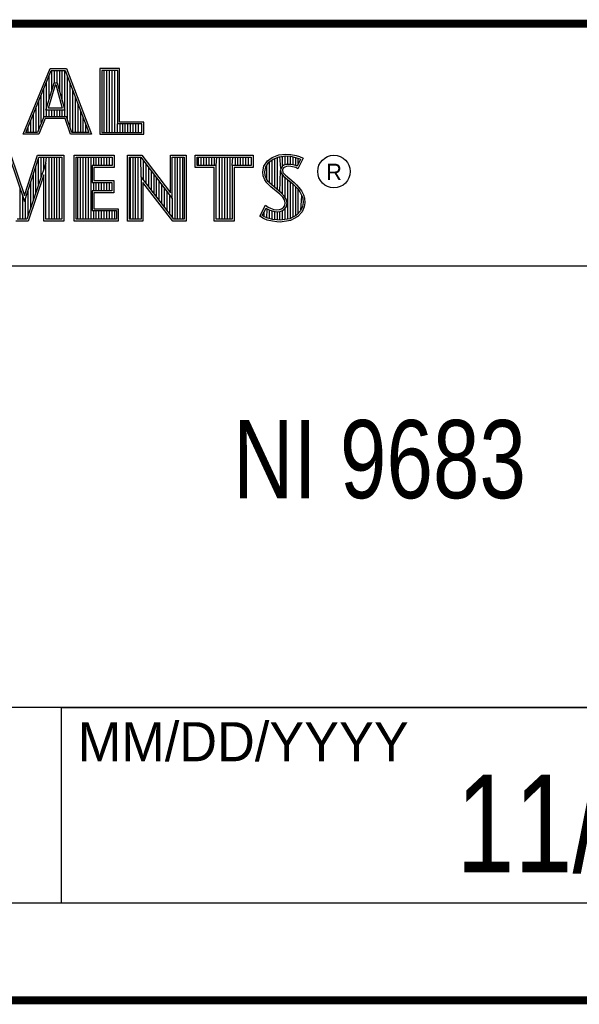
# Model space of a CAD drawing. Header units: inches. Extents: x 0 to 34, y 0 to 22.
# Tile 19 of 28: x 30 to 31.5, y 0.5 to 3. Entities that reach past the tile are written whole.
import ezdxf

# ---------------------------------------------------------------- set-up
doc = ezdxf.new("R2010")
doc.units = ezdxf.units.IN
doc.header["$LTSCALE"] = 1.87
doc.header["$MEASUREMENT"] = 0
doc.layers.get('0').update_dxf_attribs({"linetype": 'CONTINUOUS'})
doc.layers.add('NOTE', color=7, linetype='CONTINUOUS')
doc.styles.get("Standard").update_dxf_attribs({"font": 'txt', "width": 0.8})
doc.styles.add('TEXTSTYLE_2', font='txt')

msp = doc.modelspace()

# ---------------------------------------------------------------- linework, layer by layer
at = {"color": 2, "linetype": 'Continuous'}
for p, q in [((28.3793, 3.0003), (33.5093, 3.0003)), ((30.0324, 2.7167), (30.1013, 2.8851)), ((30.0397, 2.7216), (30.1045, 2.8802)), ((30.1013, 2.8851), (30.1438, 2.8851)), ((30.1045, 2.8802), (30.1404, 2.8802)), ((30.106, 2.8287), (30.106, 2.8802)), ((30.1127, 2.8486), (30.1127, 2.8802)), ((30.1194, 2.8486), (30.1194, 2.8802)), ((30.1261, 2.8259), (30.1261, 2.8802)), ((30.1328, 2.8012), (30.1328, 2.8802)), ((30.1395, 2.7618), (30.1395, 2.8802)), ((30.1404, 2.8802), (30.2006, 2.7216)), ((30.1438, 2.8851), (30.2077, 2.7167)), ((30.2795, 2.8851), (30.2287, 2.8851)), ((30.2287, 2.8851), (30.2287, 2.7167)), ((30.2747, 2.8802), (30.2336, 2.8802)), ((30.2336, 2.8802), (30.2336, 2.7216)), ((30.2402, 2.7216), (30.2402, 2.8802)), ((30.2469, 2.7216), (30.2469, 2.8802)), ((30.2536, 2.7216), (30.2536, 2.8802)), ((30.2603, 2.7216), (30.2603, 2.8802)), ((30.267, 2.7216), (30.267, 2.8802)), ((30.2747, 2.7432), (30.2747, 2.8802)), ((30.2795, 2.7481), (30.2795, 2.8851)), ((30.0905, 2.7787), (30.1121, 2.8486)), ((30.0925, 2.7618), (30.0925, 2.8509)), ((30.0992, 2.807), (30.0992, 2.8673)), ((30.1121, 2.8486), (30.1199, 2.8486)), ((30.1199, 2.8486), (30.1389, 2.7787)), ((30.1462, 2.7548), (30.1462, 2.8649)), ((30.0858, 2.7618), (30.0858, 2.8345)), ((30.0971, 2.7836), (30.1157, 2.8438)), ((30.1157, 2.8438), (30.1162, 2.8438)), ((30.1162, 2.8438), (30.1325, 2.7836)), ((30.1529, 2.7349), (30.1529, 2.8472)), ((30.1597, 2.7216), (30.1597, 2.8295)), ((30.0724, 2.73), (30.0724, 2.8016)), ((30.0791, 2.7467), (30.0791, 2.818)), ((30.1664, 2.7216), (30.1664, 2.8118)), ((30.0657, 2.7216), (30.0657, 2.7852)), ((30.1389, 2.7787), (30.0905, 2.7787)), ((30.1325, 2.7836), (30.0971, 2.7836)), ((30.0992, 2.7618), (30.0992, 2.7787)), ((30.106, 2.7618), (30.106, 2.7787)), ((30.1127, 2.7618), (30.1127, 2.7787)), ((30.1194, 2.7618), (30.1194, 2.7787)), ((30.1261, 2.7618), (30.1261, 2.7787)), ((30.1328, 2.7618), (30.1328, 2.7787)), ((30.1731, 2.7216), (30.1731, 2.7942)), ((30.1798, 2.7216), (30.1798, 2.7765)), ((30.0523, 2.7216), (30.0523, 2.7524)), ((30.059, 2.7216), (30.059, 2.7688)), ((30.0852, 2.7618), (30.069, 2.7216)), ((30.0885, 2.7569), (30.0723, 2.7167)), ((30.1439, 2.7618), (30.0852, 2.7618)), ((30.1404, 2.7569), (30.0885, 2.7569)), ((30.1539, 2.7167), (30.1404, 2.7569)), ((30.1574, 2.7216), (30.1439, 2.7618)), ((30.1865, 2.7216), (30.1865, 2.7588)), ((30.3412, 2.7481), (30.2795, 2.7481)), ((30.3412, 2.7167), (30.3412, 2.7481)), ((30.0456, 2.7216), (30.0456, 2.7359)), ((30.1932, 2.7216), (30.1932, 2.7411)), ((30.2737, 2.7216), (30.2737, 2.7432)), ((30.3363, 2.7432), (30.2747, 2.7432)), ((30.2805, 2.7216), (30.2805, 2.7432)), ((30.2872, 2.7216), (30.2872, 2.7432)), ((30.2939, 2.7216), (30.2939, 2.7432)), ((30.3006, 2.7216), (30.3006, 2.7432)), ((30.3073, 2.7216), (30.3073, 2.7432)), ((30.314, 2.7216), (30.314, 2.7432)), ((30.3207, 2.7216), (30.3207, 2.7432)), ((30.3274, 2.7216), (30.3274, 2.7432)), ((30.3363, 2.7216), (30.3363, 2.7432)), ((30.0723, 2.7167), (30.0324, 2.7167)), ((30.069, 2.7216), (30.0397, 2.7216)), ((30.2077, 2.7167), (30.1539, 2.7167)), ((30.2006, 2.7216), (30.1574, 2.7216)), ((30.2287, 2.7167), (30.3412, 2.7167)), ((30.2336, 2.7216), (30.3363, 2.7216)), ((29.9975, 2.6584), (30.0362, 2.5443)), ((30.001, 2.6632), (30.0361, 2.5598)), ((30.0361, 2.5598), (30.0693, 2.6632)), ((30.0362, 2.5443), (30.0729, 2.6584)), ((30.0693, 2.6632), (30.1367, 2.6632)), ((30.0721, 2.5879), (30.0721, 2.656)), ((30.0729, 2.6584), (30.1319, 2.6584)), ((30.0788, 2.6077), (30.0788, 2.6584)), ((30.0855, 2.6275), (30.0855, 2.6584)), ((30.0906, 2.6424), (30.0923, 2.6584)), ((30.099, 2.4996), (30.099, 2.6584)), ((30.1057, 2.4996), (30.1057, 2.6584)), ((30.1124, 2.4996), (30.1124, 2.6584)), ((30.1191, 2.4996), (30.1191, 2.6584)), ((30.1258, 2.4996), (30.1258, 2.6584)), ((30.1319, 2.6584), (30.1319, 2.4996)), ((30.1367, 2.6632), (30.1367, 2.4947)), ((30.1633, 2.6632), (30.2653, 2.6632)), ((30.1633, 2.4947), (30.1633, 2.6632)), ((30.1682, 2.6584), (30.2604, 2.6584)), ((30.1682, 2.4996), (30.1682, 2.6584)), ((30.1728, 2.4996), (30.1728, 2.6584)), ((30.1795, 2.4996), (30.1795, 2.6584)), ((30.1862, 2.4996), (30.1862, 2.6584)), ((30.1929, 2.4996), (30.1929, 2.6584)), ((30.1996, 2.4996), (30.1996, 2.6584)), ((30.2064, 2.4996), (30.2064, 2.6584)), ((30.2131, 2.6366), (30.2131, 2.6584)), ((30.2198, 2.6366), (30.2198, 2.6584)), ((30.2265, 2.6366), (30.2265, 2.6584)), ((30.2332, 2.6366), (30.2332, 2.6584)), ((30.2399, 2.6366), (30.2399, 2.6584)), ((30.2466, 2.6366), (30.2466, 2.6584)), ((30.2533, 2.6366), (30.2533, 2.6584)), ((30.2604, 2.6584), (30.2604, 2.6366)), ((30.2653, 2.6632), (30.2653, 2.6318)), ((30.2995, 2.6633), (30.3363, 2.6633)), ((30.2995, 2.4947), (30.2995, 2.6633)), ((30.3044, 2.6584), (30.3339, 2.6584)), ((30.3044, 2.4996), (30.3044, 2.6584)), ((30.307, 2.4996), (30.307, 2.6584)), ((30.3137, 2.4996), (30.3137, 2.6584)), ((30.3204, 2.4996), (30.3204, 2.6584)), ((30.3272, 2.4996), (30.3272, 2.6584)), ((30.3339, 2.6584), (30.4141, 2.5527)), ((30.3343, 2.608), (30.3339, 2.6584)), ((30.3363, 2.6633), (30.4092, 2.5672)), ((30.3406, 2.5998), (30.3406, 2.6496)), ((30.4092, 2.6633), (30.4493, 2.6633)), ((30.4092, 2.5672), (30.4092, 2.6633)), ((30.4141, 2.6584), (30.4444, 2.6584)), ((30.4141, 2.5527), (30.4141, 2.6584)), ((30.4211, 2.4996), (30.4211, 2.6584)), ((30.4278, 2.4996), (30.4278, 2.6584)), ((30.4345, 2.4996), (30.4345, 2.6584)), ((30.4413, 2.4996), (30.4413, 2.6584)), ((30.4444, 2.6584), (30.4444, 2.4996)), ((30.4493, 2.6633), (30.4493, 2.4947)), ((30.4728, 2.6631), (30.6211, 2.6631)), ((30.4728, 2.6317), (30.4728, 2.6631)), ((30.4776, 2.6583), (30.6162, 2.6583)), ((30.4776, 2.6366), (30.4776, 2.6583)), ((30.4815, 2.6366), (30.4815, 2.6583)), ((30.4882, 2.6366), (30.4882, 2.6583)), ((30.495, 2.6366), (30.495, 2.6583)), ((30.5017, 2.6366), (30.5017, 2.6583)), ((30.5084, 2.6366), (30.5084, 2.6583)), ((30.5151, 2.6366), (30.5151, 2.6583)), ((30.5218, 2.6366), (30.5218, 2.6583)), ((30.5263, 2.6366), (30.5285, 2.6583)), ((30.5352, 2.4996), (30.5352, 2.6583)), ((30.5419, 2.4996), (30.5419, 2.6583)), ((30.5486, 2.4996), (30.5486, 2.6583)), ((30.5554, 2.4996), (30.5554, 2.6583)), ((30.5621, 2.4996), (30.5621, 2.6583)), ((30.5676, 2.6366), (30.5688, 2.6583)), ((30.5755, 2.6366), (30.5755, 2.6583)), ((30.5822, 2.6366), (30.5822, 2.6583)), ((30.5889, 2.6366), (30.5889, 2.6583)), ((30.5956, 2.6366), (30.5956, 2.6583)), ((30.6023, 2.6366), (30.6023, 2.6583)), ((30.609, 2.6366), (30.609, 2.6583)), ((30.6162, 2.6583), (30.6162, 2.6366)), ((30.6211, 2.6631), (30.6211, 2.6317)), ((30.6487, 2.6355), (30.6577, 2.6488)), ((30.6577, 2.6488), (30.6695, 2.6575)), ((30.6612, 2.6454), (30.6719, 2.6532)), ((30.6627, 2.5927), (30.6627, 2.6465)), ((30.6695, 2.6575), (30.6863, 2.6642)), ((30.6695, 2.586), (30.6695, 2.6514)), ((30.6719, 2.6532), (30.6875, 2.6594)), ((30.6762, 2.5804), (30.6762, 2.6549)), ((30.6829, 2.5748), (30.6829, 2.6576)), ((30.6863, 2.6642), (30.7049, 2.6662)), ((30.6875, 2.6594), (30.705, 2.6613)), ((30.6917, 2.629), (30.6896, 2.6596)), ((30.6963, 2.635), (30.6963, 2.6604)), ((30.703, 2.6384), (30.703, 2.6611)), ((30.7049, 2.6662), (30.7173, 2.6653)), ((30.705, 2.6613), (30.7166, 2.6605)), ((30.7097, 2.6396), (30.7097, 2.661)), ((30.7164, 2.6396), (30.7164, 2.6605)), ((30.7166, 2.6605), (30.7296, 2.6577)), ((30.7173, 2.6653), (30.7309, 2.6624)), ((30.7231, 2.6385), (30.7231, 2.6591)), ((30.7296, 2.6577), (30.7375, 2.655)), ((30.7299, 2.6368), (30.7299, 2.6576)), ((30.7309, 2.6624), (30.7393, 2.6595)), ((30.742, 2.6529), (30.7333, 2.6355)), ((30.7486, 2.6552), (30.7353, 2.6286)), ((30.7366, 2.642), (30.7366, 2.6553)), ((30.7375, 2.655), (30.742, 2.6529)), ((30.7393, 2.6595), (30.7486, 2.6552)), ((30.0906, 2.6424), (30.0422, 2.4996)), ((30.0654, 2.568), (30.0654, 2.6351)), ((30.0906, 2.4996), (30.0906, 2.6424)), ((30.2604, 2.6366), (30.209, 2.6366)), ((30.209, 2.6366), (30.209, 2.5936)), ((30.2653, 2.6318), (30.2138, 2.6318)), ((30.2138, 2.6318), (30.2138, 2.5985)), ((30.3473, 2.5911), (30.3473, 2.6408)), ((30.354, 2.5824), (30.354, 2.6319)), ((30.3607, 2.5737), (30.3607, 2.6231)), ((30.5214, 2.6317), (30.4728, 2.6317)), ((30.5263, 2.6366), (30.4776, 2.6366)), ((30.5214, 2.4947), (30.5214, 2.6317)), ((30.5263, 2.4996), (30.5263, 2.6366)), ((30.6162, 2.6366), (30.5676, 2.6366)), ((30.5676, 2.6366), (30.5676, 2.4996)), ((30.6211, 2.6317), (30.5724, 2.6317)), ((30.5724, 2.6317), (30.5724, 2.4947)), ((30.6458, 2.621), (30.6487, 2.6355)), ((30.6469, 2.61), (30.6458, 2.621)), ((30.6507, 2.6208), (30.6533, 2.6336)), ((30.6517, 2.6112), (30.6507, 2.6208)), ((30.6533, 2.6336), (30.6612, 2.6454)), ((30.656, 2.5999), (30.656, 2.6377)), ((30.6896, 2.5692), (30.6912, 2.6242)), ((30.6917, 2.629), (30.6912, 2.6242)), ((30.6912, 2.6242), (30.6928, 2.6171)), ((30.6949, 2.634), (30.6917, 2.629)), ((30.6995, 2.6373), (30.6949, 2.634)), ((30.6965, 2.6274), (30.6962, 2.6245)), ((30.6962, 2.6245), (30.6973, 2.6193)), ((30.6985, 2.6306), (30.6965, 2.6274)), ((30.7017, 2.6329), (30.6985, 2.6306)), ((30.7056, 2.6392), (30.6995, 2.6373)), ((30.7066, 2.6344), (30.7017, 2.6329)), ((30.7117, 2.6398), (30.7056, 2.6392)), ((30.7118, 2.6349), (30.7066, 2.6344)), ((30.7179, 2.6395), (30.7117, 2.6398)), ((30.7173, 2.6346), (30.7118, 2.6349)), ((30.726, 2.6329), (30.7173, 2.6346)), ((30.7272, 2.6376), (30.7179, 2.6395)), ((30.7306, 2.6315), (30.726, 2.6329)), ((30.7327, 2.6359), (30.7272, 2.6376)), ((30.7353, 2.6286), (30.7306, 2.6315)), ((30.7333, 2.6355), (30.7327, 2.6359)), ((30.0857, 2.6128), (30.0457, 2.4947)), ((30.0587, 2.5482), (30.0587, 2.6142)), ((30.0857, 2.4947), (30.0857, 2.6128)), ((30.2138, 2.5985), (30.2644, 2.5985)), ((30.2644, 2.5985), (30.2644, 2.5669)), ((30.4177, 2.4996), (30.3343, 2.608)), ((30.3343, 2.608), (30.3343, 2.4996)), ((30.3674, 2.5649), (30.3674, 2.6142)), ((30.3741, 2.5562), (30.3741, 2.6054)), ((30.3809, 2.5475), (30.3809, 2.5966)), ((30.6507, 2.6002), (30.6469, 2.61)), ((30.6559, 2.5927), (30.6507, 2.6002)), ((30.6551, 2.6025), (30.6517, 2.6112)), ((30.6597, 2.5958), (30.6551, 2.6025)), ((30.6637, 2.5918), (30.6597, 2.5958)), ((30.6928, 2.6171), (30.6999, 2.6083)), ((30.6963, 2.563), (30.6963, 2.6128)), ((30.6973, 2.6193), (30.7034, 2.6118)), ((30.6999, 2.6083), (30.7224, 2.5896)), ((30.703, 2.5548), (30.703, 2.6058)), ((30.7034, 2.6118), (30.7257, 2.5932)), ((30.7097, 2.4997), (30.7097, 2.6002)), ((30.0251, 2.4996), (30.0251, 2.5769)), ((30.0453, 2.5086), (30.0453, 2.5724)), ((30.052, 2.5284), (30.052, 2.5933)), ((30.209, 2.5936), (30.2595, 2.5936)), ((30.2595, 2.5718), (30.209, 2.5718)), ((30.209, 2.5718), (30.209, 2.5214)), ((30.2131, 2.5718), (30.2131, 2.5936)), ((30.2198, 2.5718), (30.2198, 2.5936)), ((30.2265, 2.5718), (30.2265, 2.5936)), ((30.2332, 2.5718), (30.2332, 2.5936)), ((30.2399, 2.5718), (30.2399, 2.5936)), ((30.2466, 2.5718), (30.2466, 2.5936)), ((30.2533, 2.5718), (30.2533, 2.5936)), ((30.2595, 2.5936), (30.2595, 2.5718)), ((30.4153, 2.4947), (30.3392, 2.5937)), ((30.3392, 2.5937), (30.3392, 2.4947)), ((30.3876, 2.5388), (30.3876, 2.5877)), ((30.3943, 2.5301), (30.3943, 2.5789)), ((30.6661, 2.5825), (30.6559, 2.5927)), ((30.6694, 2.5861), (30.6637, 2.5918)), ((30.6892, 2.5631), (30.6661, 2.5825)), ((30.6925, 2.5667), (30.6694, 2.5861)), ((30.7164, 2.5006), (30.7164, 2.5946)), ((30.7224, 2.5896), (30.7283, 2.5837)), ((30.7231, 2.5049), (30.7231, 2.5889)), ((30.7257, 2.5932), (30.7318, 2.5872)), ((30.7283, 2.5837), (30.7342, 2.5776)), ((30.7299, 2.5074), (30.7299, 2.5821)), ((30.7318, 2.5872), (30.7379, 2.5808)), ((30.7342, 2.5776), (30.7407, 2.5692)), ((30.7366, 2.5148), (30.7366, 2.5745)), ((30.7379, 2.5808), (30.7448, 2.5718)), ((30.7448, 2.5718), (30.7501, 2.5614)), ((30.0318, 2.4996), (30.0318, 2.5572)), ((30.0386, 2.4996), (30.0386, 2.5515)), ((30.2644, 2.5669), (30.2138, 2.5669)), ((30.2138, 2.5669), (30.2138, 2.5263)), ((30.401, 2.5213), (30.401, 2.57)), ((30.4077, 2.5126), (30.4077, 2.5612)), ((30.4144, 2.5039), (30.4144, 2.5523)), ((30.6968, 2.5556), (30.6892, 2.5631)), ((30.7006, 2.5587), (30.6925, 2.5667)), ((30.7011, 2.5487), (30.6968, 2.5556)), ((30.7056, 2.5506), (30.7006, 2.5587)), ((30.7031, 2.5414), (30.7011, 2.5487)), ((30.7081, 2.5416), (30.7056, 2.5506)), ((30.7407, 2.5692), (30.7455, 2.5596)), ((30.7433, 2.5222), (30.7455, 2.5596)), ((30.7455, 2.5596), (30.7478, 2.5521)), ((30.7478, 2.5521), (30.7486, 2.5419)), ((30.7501, 2.5614), (30.7527, 2.553)), ((30.7527, 2.553), (30.7535, 2.5417)), ((30.209, 2.5214), (30.271, 2.5214)), ((30.2131, 2.4996), (30.2131, 2.5214)), ((30.2138, 2.5263), (30.2759, 2.5263)), ((30.2198, 2.4996), (30.2198, 2.5214)), ((30.2265, 2.4996), (30.2265, 2.5214)), ((30.2332, 2.4996), (30.2332, 2.5214)), ((30.2399, 2.4996), (30.2399, 2.5214)), ((30.2466, 2.4996), (30.2466, 2.5214)), ((30.2533, 2.4996), (30.2533, 2.5214)), ((30.26, 2.4996), (30.26, 2.5214)), ((30.2668, 2.4996), (30.2668, 2.5214)), ((30.271, 2.5214), (30.271, 2.4996)), ((30.2759, 2.5263), (30.2759, 2.4947)), ((30.638, 2.5073), (30.653, 2.535)), ((30.6444, 2.5088), (30.6547, 2.5278)), ((30.653, 2.535), (30.6594, 2.5304)), ((30.6547, 2.5278), (30.6569, 2.5262)), ((30.656, 2.5023), (30.6569, 2.5262)), ((30.6569, 2.5262), (30.6639, 2.5227)), ((30.6594, 2.5304), (30.6658, 2.5272)), ((30.6627, 2.5008), (30.6627, 2.5231)), ((30.6639, 2.5227), (30.6731, 2.5196)), ((30.6658, 2.5272), (30.6742, 2.5243)), ((30.6695, 2.4993), (30.6695, 2.5208)), ((30.6742, 2.5243), (30.6817, 2.5235)), ((30.6817, 2.5235), (30.6887, 2.524)), ((30.6887, 2.524), (30.6939, 2.5261)), ((30.6898, 2.5192), (30.6962, 2.5217)), ((30.6939, 2.5261), (30.6988, 2.5295)), ((30.6962, 2.5217), (30.7024, 2.5261)), ((30.6963, 2.4979), (30.6963, 2.5218)), ((30.6988, 2.5295), (30.7017, 2.5342)), ((30.7017, 2.5342), (30.7031, 2.5414)), ((30.7024, 2.5261), (30.7063, 2.5323)), ((30.703, 2.4988), (30.703, 2.5266)), ((30.7063, 2.5323), (30.7081, 2.5416)), ((30.7421, 2.521), (30.7322, 2.51)), ((30.7471, 2.5321), (30.7421, 2.521)), ((30.7518, 2.5307), (30.7463, 2.5183)), ((30.7486, 2.5419), (30.7471, 2.5321)), ((30.7535, 2.5417), (30.7518, 2.5307)), ((30.0422, 2.4996), (30.0169, 2.4996)), ((30.1319, 2.4996), (30.0906, 2.4996)), ((30.271, 2.4996), (30.1682, 2.4996)), ((30.3343, 2.4996), (30.3044, 2.4996)), ((30.4444, 2.4996), (30.4177, 2.4996)), ((30.5676, 2.4996), (30.5263, 2.4996)), ((30.6475, 2.5009), (30.638, 2.5073)), ((30.6498, 2.5052), (30.6444, 2.5088)), ((30.6568, 2.4971), (30.6475, 2.5009)), ((30.6493, 2.5054), (30.6493, 2.518)), ((30.6582, 2.5018), (30.6498, 2.5052)), ((30.6704, 2.4942), (30.6568, 2.4971)), ((30.6713, 2.499), (30.6582, 2.5018)), ((30.6824, 2.4974), (30.6713, 2.499)), ((30.6731, 2.5196), (30.6816, 2.5186)), ((30.6762, 2.4983), (30.6762, 2.5192)), ((30.6816, 2.5186), (30.6898, 2.5192)), ((30.6902, 2.4971), (30.6824, 2.4974)), ((30.6829, 2.4973), (30.6829, 2.5184)), ((30.6896, 2.497), (30.6896, 2.5192)), ((30.7152, 2.5004), (30.6902, 2.4971)), ((30.7167, 2.4957), (30.6904, 2.4922)), ((30.7322, 2.51), (30.7152, 2.5004)), ((30.7353, 2.5061), (30.7167, 2.4957)), ((30.7463, 2.5183), (30.7353, 2.5061)), ((30.0457, 2.4947), (30.0135, 2.4947)), ((30.1367, 2.4947), (30.0857, 2.4947)), ((30.2759, 2.4947), (30.1633, 2.4947)), ((30.3392, 2.4947), (30.2995, 2.4947)), ((30.4493, 2.4947), (30.4153, 2.4947)), ((30.5724, 2.4947), (30.5214, 2.4947)), ((30.682, 2.4925), (30.6704, 2.4942)), ((30.6904, 2.4922), (30.682, 2.4925)), ((28.7231, 2.38), (33.5, 2.38)), ((28.3793, 1.2503), (33.5093, 1.2503)), ((30.13, 1.2499), (33.49, 1.2499)), ((30.13, 1.2499), (30.13, 0.7499)), ((28.38, 0.75), (33.5, 0.75)), ((30.13, 0.7499), (33.49, 0.7499))]:
    msp.add_line(p, q, dxfattribs=at)
at = {"color": 7, "linetype": 'Continuous', "const_width": 0.02}
for points in [[(25.58, 3), (33.5, 3)], [(0.5, 0.5), (33.5, 0.5)]]:
    msp.add_lwpolyline(points, dxfattribs=at)
at = {"color": 2, "linetype": 'Continuous'}
msp.add_circle((30.8277, 2.6214), 0.0416, dxfattribs=at)

# ---------------------------------------------------------------- texts
at = {"color": 2, "linetype": 'Continuous', "attachment_point": 1, "line_spacing_factor": 0.9, "style": 'TEXTSTYLE_2'}
for s, insert, char_height, width in [('R', (30.8076, 2.6413), 0.042, 0.041979), ('MM/DD/YYYY', (30.1721, 1.2121), 0.1, 1)]:
    msp.add_mtext(s, dxfattribs=dict(at, insert=insert, char_height=char_height, width=width))
at = {"layer": 'NOTE', "color": 7, "linetype": 'Continuous', "attachment_point": 2, "line_spacing_factor": 0.9}
for s, insert, char_height, width in [('NI 9683\\P ', (30.9443, 1.9853), 0.2, 1.12), ('11/28/2012', (31.81, 1.078), 0.25, 2)]:
    msp.add_mtext(s, dxfattribs=dict(at, insert=insert, char_height=char_height, width=width))

doc.saveas('drawing.dxf')
